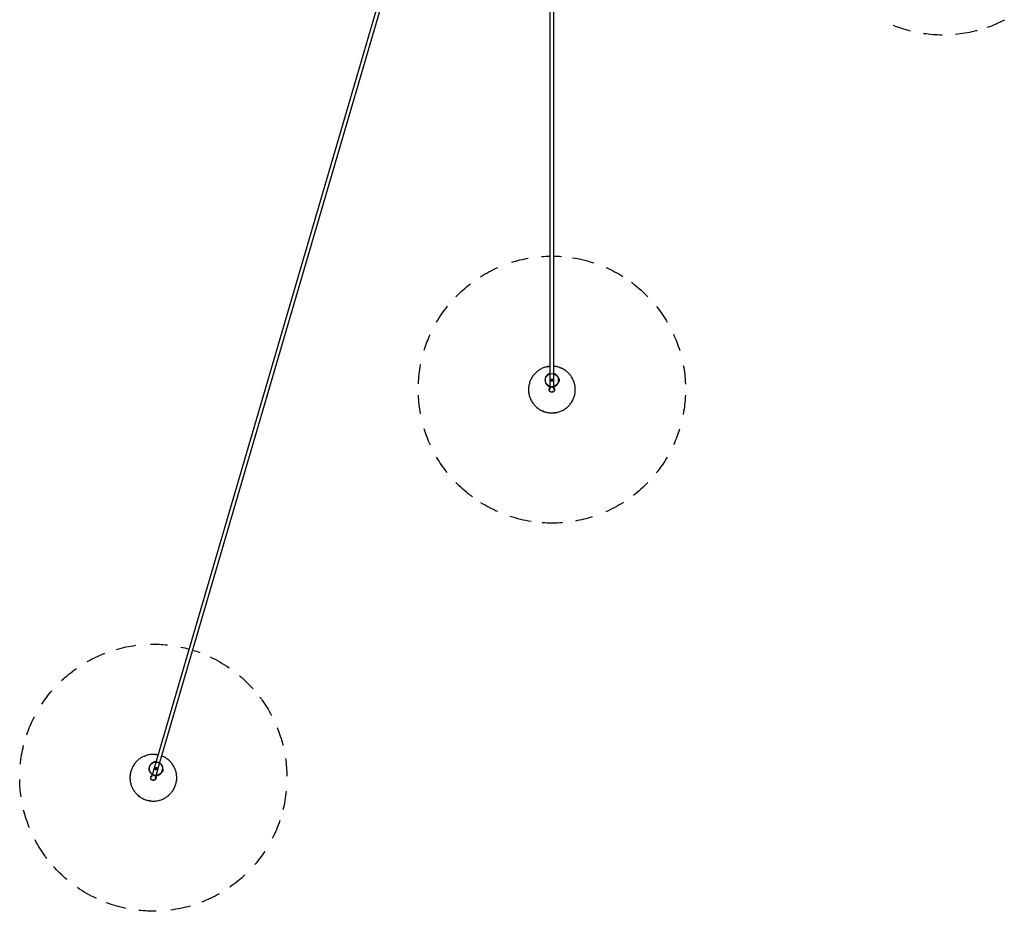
# Model space of a CAD drawing. Header units: millimetres. Extents: x 2868 to 10969, y -1250 to 7939.
# Tile 5 of 15: x 8952 to 10426, y -372 to 963. Entities that reach past the tile are written whole.
import ezdxf

# ---------------------------------------------------------------- set-up
doc = ezdxf.new("R2010")
doc.units = ezdxf.units.MM
doc.layers.add('E-LITE-EQPM', color=7, linetype='Continuous', lineweight=20)

# ---------------------------------------------------------------- blocks, each defined once
blk = doc.blocks.new('68595-7L_ 68596-7L_ 68596-7L  KOMBO400 - 64314-44-7L SAMBA Black_ribbon beige pendant lamp ø450-7L-596455-Planta_PDF Copy 1')
at = {"layer": 'E-LITE-EQPM', "color": 253, "lineweight": 25, "true_color": 0xaaaaaa}
for p, q in [((-584.9, 1772.1), (-582.9, 1772.7)), ((-582.8, 1772.2), (-584.4, 1771.8)), ((-581.9, 1769.4), (-583.5, 1768.9)), ((-581.8, 1768.9), (-583.4, 1768.4)), ((-582.3, 1770.8), (-582.9, 1772.7)), ((-581.8, 1768.9), (-582.3, 1770.8)), ((-104.2, 88.2), (-595.5, 1766.9)), ((-589.8, 1768.6), (-99.4, 93.1)), ((-3, 136.3), (-3, 1185.8)), ((3, 1185.8), (3, 136.3)), ((8.7, 1187.8), (10.7, 1187.8)), ((10.7, 1183.8), (8.7, 1183.8)), ((10.7, 1187.3), (9.1, 1187.3)), ((10.7, 1184.3), (9.1, 1184.3)), ((10.7, 1185.8), (10.7, 1187.8)), ((10.7, 1183.8), (10.7, 1185.8))]:
    blk.add_line(p, q, dxfattribs=at)
at = {"layer": 'E-LITE-EQPM', "color": 253, "lineweight": 25, "true_color": 0xaaaaaa, "flags": 128}
for points in [[(-629, 1794.7), (-628.4, 1796), (-627.8, 1797.2), (-627.2, 1798.5), (-626.4, 1799.7), (-625.7, 1800.9), (-624.9, 1802), (-624, 1803.1), (-623.2, 1804.2), (-622.2, 1805.2), (-621.2, 1806.2), (-620.2, 1807.2), (-619.2, 1808.1), (-618.1, 1809), (-617, 1809.8), (-615.8, 1810.6), (-614.6, 1811.4), (-613.4, 1812.1), (-612.2, 1812.7), (-610.9, 1813.3), (-609.6, 1813.9), (-608.3, 1814.4), (-607, 1814.8), (-605.6, 1815.2), (-604.3, 1815.5), (-602.9, 1815.8), (-601.5, 1816), (-600.1, 1816.2), (-598.7, 1816.3), (-597.3, 1816.4), (-595.9, 1816.4), (-594.5, 1816.3), (-593.1, 1816.2), (-591.7, 1816), (-590.4, 1815.8), (-589, 1815.5), (-587.6, 1815.2), (-586.3, 1814.8), (-585, 1814.4), (-583.6, 1813.9), (-582.4, 1813.3), (-581.1, 1812.7), (-579.8, 1812.1), (-578.6, 1811.4), (-577.4, 1810.6), (-576.3, 1809.8), (-575.2, 1809), (-574.1, 1808.1), (-573, 1807.2), (-572, 1806.2), (-571, 1805.2), (-570.1, 1804.2), (-569.2, 1803.1), (-568.4, 1802), (-567.6, 1800.9), (-566.8, 1799.7), (-566.1, 1798.5), (-565.4, 1797.2), (-564.8, 1796), (-564.3, 1794.7), (-563.8, 1793.4), (-563.3, 1792.1), (-562.9, 1790.7), (-562.6, 1789.4), (-562.3, 1788), (-562, 1786.6), (-561.8, 1785.2), (-561.7, 1783.8), (-561.6, 1782.4), (-561.6, 1781), (-561.7, 1779.6), (-561.8, 1778.2), (-561.9, 1776.9), (-562.1, 1775.5), (-562.4, 1774.1), (-562.7, 1772.7), (-563.1, 1771.4), (-563.5, 1770), (-564, 1768.7), (-564.3, 1768)], [(-589.7, 1747.1), (-590.4, 1746.9), (-591.7, 1746.7), (-593.1, 1746.5), (-594.5, 1746.4), (-595.9, 1746.4), (-597.3, 1746.4), (-598.7, 1746.4), (-600.1, 1746.5), (-601.5, 1746.7), (-602.9, 1746.9), (-604.3, 1747.2), (-605.6, 1747.5), (-607, 1747.9), (-608.3, 1748.4), (-609.6, 1748.9), (-610.9, 1749.4), (-612.2, 1750), (-613.4, 1750.6), (-614.6, 1751.3), (-615.8, 1752.1), (-617, 1752.9), (-618.1, 1753.7), (-619.2, 1754.6), (-620.2, 1755.5), (-621.2, 1756.5), (-622.2, 1757.5), (-623.2, 1758.5), (-624, 1759.6), (-624.9, 1760.7), (-625.7, 1761.9), (-626.5, 1763), (-627.2, 1764.3), (-627.8, 1765.5), (-628.4, 1766.7), (-629, 1768), (-629.5, 1769.3), (-630, 1770.7), (-630.4, 1772), (-630.7, 1773.4), (-631, 1774.7), (-631.2, 1776.1), (-631.4, 1777.5), (-631.5, 1778.9), (-631.6, 1780.3), (-631.6, 1781.7), (-631.6, 1783.1), (-631.5, 1784.5), (-631.3, 1785.9), (-631.1, 1787.3), (-630.9, 1788.6), (-630.5, 1790), (-630.2, 1791.3), (-629.7, 1792.7), (-629.3, 1794), (-629, 1794.7)], [(-592.9, 1779.8), (-592.9, 1780), (-592.8, 1780.1), (-592.8, 1780.3), (-592.7, 1780.4), (-592.7, 1780.6), (-592.7, 1780.8), (-592.7, 1780.9), (-592.6, 1781.1), (-592.6, 1781.2), (-592.6, 1781.4), (-592.6, 1781.6), (-592.6, 1781.7), (-592.7, 1781.9), (-592.7, 1782), (-592.7, 1782.2), (-592.8, 1782.3), (-592.8, 1782.5), (-592.8, 1782.7), (-592.9, 1782.8), (-593, 1783), (-593, 1783.1), (-593.1, 1783.2), (-593.2, 1783.4), (-593.3, 1783.5), (-593.3, 1783.7), (-593.4, 1783.8), (-593.5, 1783.9), (-593.6, 1784), (-593.8, 1784.1), (-593.9, 1784.3), (-594, 1784.4), (-594.1, 1784.5), (-594.2, 1784.6), (-594.4, 1784.7), (-594.5, 1784.7), (-594.6, 1784.8), (-594.8, 1784.9), (-594.9, 1785), (-595.1, 1785), (-595.2, 1785.1), (-595.4, 1785.2), (-595.5, 1785.2), (-595.7, 1785.2), (-595.8, 1785.3), (-596, 1785.3), (-596.1, 1785.3), (-596.3, 1785.3), (-596.5, 1785.4), (-596.6, 1785.4), (-596.8, 1785.4), (-596.9, 1785.4), (-597.1, 1785.3), (-597.3, 1785.3), (-597.4, 1785.3), (-597.6, 1785.2), (-597.7, 1785.2), (-597.9, 1785.2), (-598, 1785.1), (-598.2, 1785), (-598.3, 1785), (-598.5, 1784.9), (-598.6, 1784.8), (-598.7, 1784.8), (-598.9, 1784.7), (-599, 1784.6), (-599.1, 1784.5), (-599.3, 1784.4), (-599.4, 1784.3), (-599.5, 1784.2), (-599.6, 1784), (-599.7, 1783.9), (-599.8, 1783.8), (-599.9, 1783.7), (-600, 1783.5), (-600.1, 1783.4), (-600.2, 1783.3), (-600.2, 1783.1), (-600.3, 1783), (-600.3, 1782.9)], [(-592.6, 1757.5), (-593, 1757.5), (-593.4, 1757.5), (-593.8, 1757.6), (-594.2, 1757.6), (-594.6, 1757.7), (-595, 1757.8), (-595.4, 1757.9), (-595.8, 1758), (-596.2, 1758.1), (-596.6, 1758.3), (-597, 1758.4), (-597.4, 1758.6), (-597.7, 1758.8), (-598.1, 1759), (-598.4, 1759.3), (-598.8, 1759.5), (-599.1, 1759.7), (-599.4, 1760), (-599.7, 1760.3), (-600, 1760.6), (-600.3, 1760.9), (-600.6, 1761.2), (-600.8, 1761.5), (-601.1, 1761.8), (-601.3, 1762.2), (-601.5, 1762.5), (-601.7, 1762.9), (-601.9, 1763.2), (-602.1, 1763.6), (-602.2, 1764), (-602.4, 1764.4), (-602.5, 1764.8), (-602.6, 1765.2), (-602.7, 1765.6), (-602.8, 1766), (-602.8, 1766.4), (-602.9, 1766.8), (-602.9, 1767.2), (-602.9, 1767.6), (-602.9, 1768), (-602.9, 1768.4), (-602.9, 1768.8), (-602.8, 1769.3), (-602.8, 1769.7), (-602.7, 1770.1), (-602.6, 1770.5), (-602.5, 1770.9), (-602.3, 1771.3), (-602.2, 1771.6), (-602, 1772), (-601.9, 1772.4), (-601.7, 1772.8), (-601.5, 1773.1), (-601.2, 1773.5), (-601, 1773.8), (-600.8, 1774.1), (-600.5, 1774.4), (-600.2, 1774.7), (-599.9, 1775), (-599.6, 1775.3), (-599.3, 1775.6), (-599, 1775.9), (-598.7, 1776.1), (-598.3, 1776.3)], [(-600.3, 1782.9), (-600.4, 1782.7), (-600.4, 1782.6), (-600.5, 1782.4), (-600.5, 1782.3), (-600.6, 1782.1), (-600.6, 1782), (-600.6, 1781.8), (-600.6, 1781.6), (-600.6, 1781.5), (-600.6, 1781.3), (-600.6, 1781.2), (-600.6, 1781), (-600.6, 1780.8), (-600.6, 1780.7), (-600.5, 1780.5), (-600.5, 1780.4), (-600.5, 1780.2), (-600.4, 1780.1), (-600.4, 1779.9), (-600.3, 1779.8), (-600.2, 1779.6), (-600.2, 1779.5), (-600.1, 1779.3), (-600, 1779.2), (-599.9, 1779.1), (-599.8, 1778.9), (-599.7, 1778.8), (-599.6, 1778.7), (-599.5, 1778.6), (-599.4, 1778.5), (-599.3, 1778.4), (-599.1, 1778.3), (-599, 1778.2), (-598.9, 1778.1), (-598.8, 1778)], [(-598.4, 1776.6), (-598.4, 1776.8), (-598.5, 1777), (-598.5, 1777.2), (-598.6, 1777.4), (-598.7, 1777.6), (-598.7, 1777.8), (-598.8, 1778), (-598.8, 1778.2), (-598.9, 1778.4), (-598.9, 1778.6), (-599, 1778.7), (-599, 1778.9), (-599.1, 1779.1), (-599.1, 1779.2), (-599.2, 1779.4), (-599.2, 1779.5), (-599.2, 1779.6), (-599.3, 1779.7), (-599.3, 1779.9), (-599.3, 1780), (-599.4, 1780.1), (-599.4, 1780.1), (-599.4, 1780.2), (-599.4, 1780.3), (-599.5, 1780.4), (-599.5, 1780.4), (-599.5, 1780.4), (-599.5, 1780.5), (-599.5, 1780.5), (-599.5, 1780.5), (-599.5, 1780.5)], [(-594.5, 1763.5), (-596, 1768.7), (-597.6, 1773.9), (-598.4, 1776.6)], [(-593.8, 1782.2), (-593.7, 1782.2), (-593.7, 1782.2), (-593.7, 1782.2), (-593.7, 1782.1), (-593.7, 1782.1), (-593.7, 1782), (-593.7, 1782), (-593.7, 1781.9), (-593.6, 1781.8), (-593.6, 1781.8), (-593.6, 1781.7), (-593.6, 1781.6), (-593.5, 1781.4), (-593.5, 1781.3), (-593.5, 1781.2), (-593.4, 1781.1), (-593.4, 1780.9), (-593.3, 1780.8), (-593.3, 1780.6), (-593.2, 1780.5), (-593.2, 1780.3), (-593.1, 1780.1), (-593.1, 1779.9), (-593, 1779.7), (-593, 1779.6), (-592.9, 1779.4), (-592.9, 1779.2), (-592.8, 1778.9), (-592.7, 1778.7), (-592.7, 1778.5), (-592.6, 1778.3), (-592.6, 1778.3)], [(-593, 1779.6), (-593, 1779.8), (-592.9, 1779.8)], [(-592.7, 1778.1), (-592.3, 1778.1), (-591.9, 1778), (-591.5, 1778), (-591.1, 1777.9), (-590.7, 1777.9), (-590.3, 1777.8), (-589.9, 1777.7), (-589.5, 1777.6), (-589.1, 1777.4), (-588.7, 1777.3), (-588.3, 1777.1), (-587.9, 1776.9), (-587.6, 1776.7), (-587.2, 1776.5), (-586.9, 1776.3), (-586.5, 1776.1), (-586.2, 1775.8), (-585.9, 1775.5), (-585.6, 1775.3), (-585.3, 1775), (-585, 1774.7), (-584.7, 1774.4), (-584.5, 1774), (-584.2, 1773.7), (-584, 1773.4), (-583.8, 1773), (-583.6, 1772.7)], [(-592.6, 1778.3), (-591.1, 1773), (-589.5, 1767.8), (-588.8, 1765.2)], [(-582.4, 1768.8), (-582.4, 1768.3), (-582.4, 1767.9), (-582.4, 1767.5), (-582.4, 1767.1), (-582.4, 1766.7), (-582.5, 1766.3), (-582.5, 1765.9), (-582.6, 1765.5), (-582.7, 1765.1), (-582.8, 1764.7), (-583, 1764.3), (-583.1, 1763.9), (-583.3, 1763.5), (-583.4, 1763.2), (-583.6, 1762.8), (-583.8, 1762.4), (-584.1, 1762.1), (-584.3, 1761.8), (-584.5, 1761.4), (-584.8, 1761.1), (-585.1, 1760.8), (-585.4, 1760.5), (-585.7, 1760.2), (-586, 1759.9), (-586.3, 1759.7), (-586.6, 1759.4), (-587, 1759.2), (-587, 1759.2)], [(-564.3, 1768), (-564.8, 1766.7), (-565.4, 1765.5), (-566.1, 1764.3), (-566.8, 1763), (-567.6, 1761.9), (-568.4, 1760.7), (-569.2, 1759.6), (-570.1, 1758.5), (-571, 1757.5), (-572, 1756.5), (-573, 1755.5), (-574.1, 1754.6), (-575.2, 1753.7), (-576.3, 1752.9), (-577.4, 1752.1), (-578.6, 1751.3), (-579.8, 1750.6), (-581.1, 1750), (-582.4, 1749.4), (-583.6, 1748.9)], [(-27.3, 1221.9), (-26.4, 1223), (-25.5, 1224), (-24.5, 1225), (-23.5, 1226), (-22.4, 1226.9), (-21.3, 1227.8), (-20.2, 1228.6), (-19, 1229.4), (-17.9, 1230.1), (-16.6, 1230.8), (-15.4, 1231.4), (-14.1, 1232), (-12.8, 1232.6), (-11.5, 1233.1), (-10.2, 1233.5), (-8.8, 1233.9), (-7.5, 1234.2), (-6.1, 1234.5), (-4.7, 1234.7), (-3.3, 1234.8), (-1.9, 1234.9), (-0.5, 1235), (0.9, 1235), (2.3, 1234.9), (3.7, 1234.8), (5, 1234.6), (6.4, 1234.4), (7.8, 1234.1), (9.2, 1233.8), (10.5, 1233.4), (11.8, 1232.9), (13.1, 1232.4), (14.4, 1231.9), (15.7, 1231.3), (16.9, 1230.6), (18.1, 1229.9), (19.3, 1229.2), (20.5, 1228.4), (21.6, 1227.5), (22.7, 1226.7), (23.7, 1225.7), (24.7, 1224.8), (25.7, 1223.8), (26.6, 1222.7), (27.5, 1221.6), (28.4, 1220.5), (29.2, 1219.4), (29.9, 1218.2), (30.6, 1217), (31.3, 1215.7), (31.9, 1214.5), (32.4, 1213.2), (32.9, 1211.9), (33.4, 1210.5), (33.8, 1209.2), (34.1, 1207.8), (34.4, 1206.5), (34.6, 1205.1), (34.8, 1203.7), (34.9, 1202.3), (35, 1200.9), (35, 1199.5), (34.9, 1198.1), (34.8, 1196.7), (34.7, 1195.3), (34.5, 1193.9), (34.2, 1192.6), (33.9, 1191.2), (33.5, 1189.9), (33.1, 1188.5), (32.6, 1187.2), (32, 1185.9), (31.5, 1184.7), (30.8, 1183.4), (30.1, 1182.2), (29.4, 1181), (28.6, 1179.8), (27.8, 1178.7), (27.3, 1178.1)], [(-3, 1165.1), (-3.7, 1165.2), (-5, 1165.4), (-6.4, 1165.6), (-7.8, 1165.9), (-9.2, 1166.2), (-10.5, 1166.6), (-11.8, 1167.1), (-13.1, 1167.6), (-14.4, 1168.1), (-15.7, 1168.7), (-16.9, 1169.4), (-18.1, 1170.1), (-19.3, 1170.8), (-20.5, 1171.6), (-21.6, 1172.5), (-22.7, 1173.3), (-23.7, 1174.3), (-24.7, 1175.2), (-25.7, 1176.2), (-26.6, 1177.3), (-27.5, 1178.4), (-28.4, 1179.5), (-29.2, 1180.6), (-29.9, 1181.8), (-30.6, 1183), (-31.3, 1184.3), (-31.9, 1185.5), (-32.4, 1186.8), (-32.9, 1188.1), (-33.4, 1189.5), (-33.8, 1190.8), (-34.1, 1192.2), (-34.4, 1193.5), (-34.6, 1194.9), (-34.8, 1196.3), (-34.9, 1197.7), (-35, 1199.1), (-35, 1200.5), (-34.9, 1201.9), (-34.8, 1203.3), (-34.7, 1204.7), (-34.5, 1206.1), (-34.2, 1207.4), (-33.9, 1208.8), (-33.5, 1210.1), (-33.1, 1211.5), (-32.6, 1212.8), (-32, 1214.1), (-31.5, 1215.3), (-30.8, 1216.6), (-30.1, 1217.8), (-29.4, 1219), (-28.6, 1220.2), (-27.8, 1221.3), (-27.3, 1221.9)], [(-2.8, 1176), (-3.2, 1176.1), (-3.6, 1176.2), (-4, 1176.4), (-4.4, 1176.5), (-4.8, 1176.7), (-5.1, 1176.9), (-5.5, 1177.1), (-5.8, 1177.3), (-6.1, 1177.6), (-6.5, 1177.8), (-6.8, 1178.1), (-7.1, 1178.4), (-7.4, 1178.7), (-7.7, 1179), (-7.9, 1179.3), (-8.2, 1179.6), (-8.4, 1179.9), (-8.7, 1180.3), (-8.9, 1180.6), (-9.1, 1181), (-9.3, 1181.4), (-9.4, 1181.7), (-9.6, 1182.1), (-9.7, 1182.5), (-9.9, 1182.9), (-10, 1183.3), (-10.1, 1183.7), (-10.1, 1184.1), (-10.2, 1184.5), (-10.3, 1184.9), (-10.3, 1185.3), (-10.3, 1185.7), (-10.3, 1186.1), (-10.3, 1186.6), (-10.2, 1187), (-10.2, 1187.4), (-10.1, 1187.8), (-10, 1188.2), (-9.9, 1188.6), (-9.8, 1189), (-9.7, 1189.4), (-9.5, 1189.7), (-9.4, 1190.1), (-9.2, 1190.5), (-9, 1190.9), (-8.8, 1191.2), (-8.6, 1191.6), (-8.3, 1191.9), (-8.1, 1192.2), (-7.8, 1192.5), (-7.5, 1192.9), (-7.3, 1193.1), (-7, 1193.4), (-6.6, 1193.7), (-6.3, 1194), (-6, 1194.2), (-5.7, 1194.4), (-5.3, 1194.7), (-4.9, 1194.9), (-4.6, 1195.1), (-4.2, 1195.2), (-3.8, 1195.4), (-3.4, 1195.5), (-3.1, 1195.7)], [(-3.1, 1202.5), (-3.2, 1202.4), (-3.3, 1202.2), (-3.4, 1202.1), (-3.5, 1202), (-3.6, 1201.8), (-3.6, 1201.7), (-3.7, 1201.5), (-3.7, 1201.4), (-3.8, 1201.2), (-3.8, 1201.1), (-3.9, 1200.9), (-3.9, 1200.8), (-4, 1200.6), (-4, 1200.5), (-4, 1200.3), (-4, 1200.1), (-4, 1200), (-4, 1199.8), (-4, 1199.7), (-4, 1199.5), (-3.9, 1199.3), (-3.9, 1199.2), (-3.9, 1199), (-3.8, 1198.9), (-3.8, 1198.7), (-3.7, 1198.6), (-3.7, 1198.4), (-3.6, 1198.3), (-3.5, 1198.1), (-3.5, 1198), (-3.4, 1197.9), (-3.3, 1197.7), (-3.2, 1197.6), (-3.1, 1197.5), (-3, 1197.3)], [(3.1, 1197.5), (3.2, 1197.6), (3.3, 1197.8), (3.4, 1197.9), (3.5, 1198), (3.6, 1198.2), (3.6, 1198.3), (3.7, 1198.5), (3.7, 1198.6), (3.8, 1198.8), (3.8, 1198.9), (3.9, 1199.1), (3.9, 1199.2), (4, 1199.4), (4, 1199.5), (4, 1199.7), (4, 1199.9), (4, 1200), (4, 1200.2), (4, 1200.3), (4, 1200.5), (3.9, 1200.7), (3.9, 1200.8), (3.9, 1201), (3.8, 1201.1), (3.8, 1201.3), (3.7, 1201.4), (3.7, 1201.6), (3.6, 1201.7), (3.5, 1201.9), (3.5, 1202), (3.4, 1202.1), (3.3, 1202.3), (3.2, 1202.4), (3.1, 1202.5), (3, 1202.7), (2.9, 1202.8), (2.8, 1202.9), (2.7, 1203), (2.5, 1203.1), (2.4, 1203.2), (2.3, 1203.3), (2.1, 1203.4), (2, 1203.5), (1.9, 1203.5), (1.7, 1203.6), (1.6, 1203.7), (1.4, 1203.7), (1.3, 1203.8), (1.1, 1203.8), (1, 1203.9), (0.8, 1203.9), (0.7, 1203.9), (0.5, 1204), (0.3, 1204), (0.2, 1204), (0, 1204), (-0.1, 1204), (-0.3, 1204), (-0.5, 1204), (-0.6, 1204), (-0.8, 1203.9), (-0.9, 1203.9), (-1.1, 1203.9), (-1.2, 1203.8), (-1.4, 1203.8), (-1.5, 1203.7), (-1.7, 1203.6), (-1.8, 1203.6), (-2, 1203.5), (-2.1, 1203.4), (-2.2, 1203.3), (-2.4, 1203.2), (-2.5, 1203.1), (-2.6, 1203), (-2.7, 1202.9), (-2.9, 1202.8), (-3, 1202.7), (-3.1, 1202.6), (-3.1, 1202.5)], [(-3, 1195.9), (-3, 1196.1), (-3, 1196.3), (-3, 1196.6), (-3, 1196.8), (-3, 1197), (-3, 1197.2), (-3, 1197.4), (-3, 1197.6), (-3, 1197.8), (-3, 1198), (-3, 1198.1), (-3, 1198.3), (-3, 1198.5), (-3, 1198.6), (-3, 1198.8), (-3, 1198.9), (-3, 1199.1), (-3, 1199.2), (-3, 1199.3), (-3, 1199.4), (-3, 1199.5), (-3, 1199.6), (-3, 1199.7), (-3, 1199.8), (-3, 1199.8), (-3, 1199.9), (-3, 1199.9), (-3, 1200), (-3, 1200), (-3, 1200), (-3, 1200)], [(-3, 1182.2), (-3, 1187.7), (-3, 1193.2), (-3, 1195.9)], [(2.8, 1195.7), (3.2, 1195.6), (3.6, 1195.5), (4, 1195.3), (4.4, 1195.2), (4.8, 1195), (5.1, 1194.8), (5.5, 1194.6), (5.8, 1194.3), (6.1, 1194.1), (6.5, 1193.8), (6.8, 1193.6), (7.1, 1193.3), (7.4, 1193), (7.7, 1192.7), (7.9, 1192.4), (8.2, 1192.1), (8.4, 1191.7), (8.7, 1191.4), (8.9, 1191.1), (9.1, 1190.7), (9.3, 1190.3), (9.4, 1190), (9.6, 1189.6), (9.7, 1189.2), (9.9, 1188.8), (10, 1188.4), (10.1, 1188)], [(3, 1200), (3, 1200), (3, 1200), (3, 1200), (3, 1199.9), (3, 1199.9), (3, 1199.8), (3, 1199.8), (3, 1199.7), (3, 1199.6), (3, 1199.5), (3, 1199.4), (3, 1199.3), (3, 1199.2), (3, 1199.1), (3, 1199), (3, 1198.8), (3, 1198.7), (3, 1198.5), (3, 1198.3), (3, 1198.2), (3, 1198), (3, 1197.8), (3, 1197.6), (3, 1197.4), (3, 1197.2), (3, 1197), (3, 1196.8), (3, 1196.6), (3, 1196.4), (3, 1196.2), (3, 1195.9), (3, 1195.9)], [(3, 1197.3), (3.1, 1197.4), (3.1, 1197.5)], [(3, 1195.9), (3, 1190.4), (3, 1185), (3, 1182.2)], [(10.1, 1183.9), (10, 1183.5), (9.9, 1183.1), (9.8, 1182.7), (9.7, 1182.3), (9.5, 1181.9), (9.4, 1181.6), (9.2, 1181.2), (9, 1180.8), (8.8, 1180.5), (8.6, 1180.1), (8.3, 1179.8), (8.1, 1179.5), (7.8, 1179.1), (7.5, 1178.8), (7.3, 1178.5), (7, 1178.3), (6.6, 1178), (6.3, 1177.7), (6, 1177.5), (5.7, 1177.2), (5.3, 1177), (4.9, 1176.8), (4.6, 1176.6), (4.2, 1176.5), (3.8, 1176.3), (3.4, 1176.1), (3.1, 1176)], [(27.3, 1178.1), (26.4, 1177), (25.5, 1176), (24.5, 1175), (23.5, 1174), (22.4, 1173.1), (21.3, 1172.2), (20.2, 1171.4), (19, 1170.6), (17.9, 1169.9), (16.6, 1169.2), (15.4, 1168.6), (14.1, 1168), (12.8, 1167.4), (11.5, 1166.9), (10.2, 1166.5), (8.8, 1166.1), (7.5, 1165.8), (6.1, 1165.5), (4.7, 1165.3), (3.3, 1165.2)]]:
    blk.add_lwpolyline(points, dxfattribs=at)
at = {"layer": 'E-LITE-EQPM', "color": 253, "lineweight": 25, "true_color": 0xaaaaaa}
for centre, radius, start, end in [((-596.7, 1781.3), 200, 101.8301, 106.3143), ((-596.7, 1781.3), 200, 88.7969, 96.1426), ((-596.7, 1781.3), 200, 73.9472, 82.477), ((-596.7, 1781.3), 200, 115.1946, 124.638), ((-596.7, 1781.3), 200, 106.3143, 110.4289), ((-596.7, 1781.3), 200, 60.3784, 68.7099), ((-596.7, 1781.3), 200, 130.2351, 138.373), ((-596.7, 1781.3), 200, 46.6881, 54.9657), ((-596.7, 1781.3), 200, 142.8229, 143.8683), ((-596.7, 1781.3), 200, 33.4944, 40.6374), ((-596.7, 1781.3), 200, 144.0678, 152.227), ((-596.7, 1781.3), 200, 18.7283, 27.098), ((-596.7, 1781.3), 200, 157.8914, 165.9985), ((-596.7, 1781.3), 200, 5.842, 13.9217), ((-596.6, 1781.4), 35, 95.6038, 101.1803), ((-596.7, 1781.3), 200, 171.7139, 179.2244), ((-596.6, 1781.4), 35, 125.4748, 130.1382), ((-596.6, 1781.4), 3, 76.3143, 91.3143), ((-596.6, 1781.4), 35, 6.3085, 7.6064), ((-596.6, 1781.4), 35, 186.3085, 187.6064), ((-592.7, 1767.8), 10.3, 161.8824, 170.681), ((-592.7, 1767.8), 10, 106.3143, 286.3143), ((-596.6, 1781.4), 4, 157.6064, 184.8749), ((-592.7, 1767.8), 10, 286.3143, 106.3143), ((-592.7, 1767.8), 2, 106.3143, 286.3143), ((-592.7, 1767.8), 2, 106.3143, 286.3143), ((-592.7, 1767.8), 2, 286.3143, 106.3143), ((-592.7, 1767.8), 2, 286.3143, 106.3143), ((-596.6, 1781.4), 4, 337.6064, 7.5737), ((-592.7, 1767.8), 10.3, 40.3104, 51.2509), ((-596.7, 1781.3), 200, 351.7139, 359.2993), ((-596.7, 1781.3), 200, 185.842, 193.9217), ((-592.7, 1767.8), 10.3, 220.3104, 231.2509), ((-592.7, 1767.8), 10.3, 341.8824, 350.681), ((-596.6, 1781.4), 35, 305.4748, 310.1382), ((-596.6, 1781.4), 35, 246.563, 248.5752), ((-596.6, 1781.4), 35, 275.6038, 281.1803), ((-596.7, 1781.3), 200, 337.8914, 345.9985), ((-596.7, 1781.3), 200, 198.7283, 207.098), ((-596.7, 1781.3), 200, 324.0678, 332.227), ((-596.7, 1781.3), 200, 213.4944, 220.6374), ((-596.7, 1781.3), 200, 322.8229, 323.8683), ((-596.7, 1781.3), 200, 310.2351, 318.373), ((-596.7, 1781.3), 200, 226.6881, 234.9657), ((-596.7, 1781.3), 200, 240.3784, 248.7099), ((-596.7, 1781.3), 200, 295.1946, 304.638), ((-596.7, 1781.3), 200, 287.1699, 290.4289), ((-596.7, 1781.3), 200, 253.9472, 262.477), ((-596.7, 1781.3), 200, 268.7969, 276.1426), ((-596.7, 1781.3), 200, 281.8301, 285.5025), ((0, 1200), 200, 98.8783, 108.3239), ((0, 1200), 200, 90.0002, 94.1148), ((0, 1200), 200, 85.5159, 90.0002), ((0, 1200), 200, 72.4796, 79.8285), ((0, 1200), 200, 113.921, 122.0588), ((0, 1200), 200, 57.6331, 66.1629), ((0, 1200), 200, 127.7537, 135.9129), ((0, 1200), 200, 126.5243, 127.5542), ((0, 1200), 200, 44.0643, 52.3947), ((0, 1200), 200, 141.5773, 149.6844), ((0, 1200), 200, 30.374, 38.6358), ((0, 1200), 200, 155.3998, 162.9852), ((0, 1200), 200, 17.1803, 24.3233), ((0, 1200), 200, 169.5279, 177.6076), ((0, 1200), 35, 109.1359, 113.863), ((0, 1200), 35, 79.2896, 84.8661), ((0, 1200), 200, 2.4142, 10.7839), ((0, 1200), 35, 169.9943, 171.2921), ((0, 1185.8), 10, 90, 270), ((0, 1200), 4, 141.2921, 168.7282), ((0, 1185.8), 10, 270, 90), ((0, 1200), 3, 60, 75), ((0, 1200), 4, 321.2921, 351.2594), ((0, 1200), 35, 349.9943, 351.2921), ((0, 1200), 200, 182.4142, 190.7839), ((0, 1185.8), 10.3, 203.9961, 214.9367), ((0, 1185.8), 10.3, 145.5681, 154.3667), ((0, 1185.8), 2, 90, 270), ((0, 1185.8), 2, 90, 270), ((0, 1185.8), 2, 270, 90), ((0, 1185.8), 2, 270, 90), ((0, 1185.8), 10.3, 23.9961, 34.9367), ((0, 1185.8), 10.3, 325.5681, 334.3667), ((0, 1200), 200, 349.5279, 357.6076), ((0, 1200), 35, 230.2487, 232.2609), ((0, 1200), 35, 259.2896, 264.1705), ((0, 1200), 35, 289.1359, 293.863), ((0, 1200), 200, 197.1803, 204.3233), ((0, 1200), 200, 335.3998, 342.9852), ((0, 1200), 200, 210.374, 218.6358), ((0, 1200), 200, 321.5773, 329.6844), ((0, 1200), 200, 224.0643, 232.3947), ((0, 1200), 200, 307.7537, 315.9129), ((0, 1200), 200, 306.5243, 307.5542), ((0, 1200), 200, 237.6331, 246.1629), ((0, 1200), 200, 293.921, 302.0588), ((0, 1200), 200, 252.4796, 259.8285), ((0, 1200), 200, 278.8783, 288.3239), ((0, 1200), 200, 265.5159, 269.1772), ((0, 1200), 200, 270.8386, 274.1148), ((585.3, 469), 200, 90.2851, 98.3921), ((585.3, 469), 200, 76.4614, 84.6206), ((585.3, 469), 200, 75.2218, 76.2619), ((585.3, 469), 200, 104.1075, 111.6929), ((585.3, 469), 200, 62.6287, 70.7666)]:
    blk.add_arc(centre, radius, start, end, dxfattribs=at)
for centre, major_axis, ratio, start_param, end_param in [((-592.7, 1767.8), (2.88, 0.84), 0.014614, 3.972972, 4.45059), ((-592.7, 1767.8), (2.88, 0.84), 0.014614, 4.475596, 4.712389), ((-592.7, 1767.8), (2.88, 0.84), 0.014614, 4.712389, 5.443832), ((0, 1185.8), (3, 0), 0.024262, 3.947557, 4.45059), ((0, 1185.8), (-3, 0), 0.024262, 1.332018, 1.570796), ((0, 1185.8), (3, 0), 0.024262, 4.712389, 5.477221)]:
    blk.add_ellipse(centre, major_axis=major_axis, ratio=ratio, start_param=start_param, end_param=end_param, dxfattribs=at)
for points in [[(-599.4, 1775.2), (-599.4, 1775.2), (-599.3, 1775.2), (-599, 1775.5), (-598.7, 1775.7), (-598.6, 1775.8)], [(-598.4, 1776.6), (-598.3, 1776.5), (-598.3, 1776.5), (-598.3, 1776.5)], [(-595.6, 1777.9), (-595.3, 1777.9), (-594.6, 1778.1), (-593.7, 1778.3), (-593, 1778.4), (-592.7, 1778.4), (-592.7, 1778.3)], [(-592.6, 1778.2), (-592.6, 1778.2), (-592.6, 1778.2), (-592.6, 1778.2)], [(-583.8, 1772.4), (-583.8, 1772.4), (-583.8, 1772.4), (-583.8, 1772.3), (-583.7, 1772.2), (-583.6, 1772), (-583.5, 1771.8), (-583.4, 1771.5), (-583.3, 1771.2), (-583.2, 1771), (-583.2, 1770.9)], [(-3, 1195.9), (-3, 1195.9), (-3, 1195.8), (-3, 1195.8)], [(0, 1196.3), (0.4, 1196.3), (1.1, 1196.3), (2, 1196.2), (2.7, 1196.1), (2.9, 1196), (3, 1196)], [(3, 1195.9), (3, 1195.8), (3, 1195.8), (3, 1195.8)], [(9.8, 1187.8), (9.8, 1187.8), (9.8, 1187.8), (9.8, 1187.7), (9.9, 1187.6), (9.9, 1187.4), (9.9, 1187.1), (10, 1186.8), (10, 1186.5), (10, 1186.3), (10, 1186.2)]]:
    blk.add_open_spline(points, degree=3, dxfattribs=at)
for points, knots in [([(-595.6, 1777.9), (-596.1, 1777.7), (-597.1, 1777.4), (-598, 1776.9), (-598.3, 1776.7), (-598.3, 1776.7)], [-1, -1, -1, -1, -0.8333333, -0.6666667, -0.5555556, -0.5555556, -0.5555556, -0.5555556]), ([(-592.7, 1777.8), (-592.5, 1777.8), (-592.1, 1777.8), (-591.6, 1777.7), (-591.4, 1777.7), (-591.3, 1777.7), (-591.1, 1777.7), (-591, 1777.6), (-591, 1777.6), (-591, 1777.6)], [0.4285714, 0.4285714, 0.4285714, 0.4285714, 0.5714286, 0.6785714, 0.7321429, 0.7857143, 0.8392857, 0.8928571, 1, 1, 1, 1]), ([(-583, 1770.3), (-583, 1770.2), (-582.9, 1770), (-582.8, 1769.7), (-582.8, 1769.3), (-582.7, 1769), (-582.7, 1768.7), (-582.7, 1768.6), (-582.7, 1768.6)], [0.5486111, 0.5486111, 0.5486111, 0.5486111, 0.5833333, 0.6527778, 0.7222222, 0.7916667, 0.8611111, 1, 1, 1, 1]), ([(-592.6, 1757.8), (-592.8, 1757.8), (-593.2, 1757.8), (-593.7, 1757.8), (-593.9, 1757.8), (-594, 1757.9), (-594.2, 1757.9), (-594.3, 1757.9), (-594.3, 1757.9), (-594.3, 1757.9)], [0.4285714, 0.4285714, 0.4285714, 0.4285714, 0.5714286, 0.6785714, 0.7321429, 0.7857143, 0.8392857, 0.8928571, 1, 1, 1, 1]), ([(-585.9, 1760.4), (-585.9, 1760.4), (-586, 1760.3), (-586.4, 1760), (-586.9, 1759.6), (-587.3, 1759.3)], [0, 0, 0, 0, 0.1428571, 0.2857143, 0.5714286, 0.5714286, 0.5714286, 0.5714286]), ([(-4.4, 1194.8), (-4.4, 1194.8), (-4.3, 1194.9), (-3.8, 1195.1), (-3.2, 1195.3), (-2.7, 1195.5)], [0, 0, 0, 0, 0.1428571, 0.2857143, 0.5714286, 0.5714286, 0.5714286, 0.5714286]), ([(0, 1196.3), (-0.5, 1196.3), (-1.6, 1196.3), (-2.6, 1196.2), (-2.9, 1196), (-3, 1196)], [-1, -1, -1, -1, -0.8333333, -0.6666667, -0.5555556, -0.5555556, -0.5555556, -0.5555556]), ([(2.7, 1195.5), (3, 1195.4), (3.4, 1195.3), (3.8, 1195.1), (4, 1195), (4.1, 1195), (4.2, 1194.9), (4.3, 1194.9), (4.4, 1194.8), (4.4, 1194.8)], [0.4285714, 0.4285714, 0.4285714, 0.4285714, 0.5714286, 0.6785714, 0.7321429, 0.7857143, 0.8392857, 0.8928571, 1, 1, 1, 1]), ([(10, 1185.5), (10, 1185.5), (10, 1185.3), (10, 1184.9), (9.9, 1184.5), (9.9, 1184.2), (9.8, 1183.9), (9.8, 1183.8), (9.8, 1183.8)], [0.5486111, 0.5486111, 0.5486111, 0.5486111, 0.5833333, 0.6527778, 0.7222222, 0.7916667, 0.8611111, 1, 1, 1, 1]), ([(-2.7, 1176.2), (-3, 1176.3), (-3.4, 1176.4), (-3.8, 1176.6), (-4, 1176.7), (-4.1, 1176.7), (-4.2, 1176.8), (-4.3, 1176.8), (-4.4, 1176.8), (-4.4, 1176.8)], [0.4285714, 0.4285714, 0.4285714, 0.4285714, 0.5714286, 0.6785714, 0.7321429, 0.7857143, 0.8392857, 0.8928571, 1, 1, 1, 1]), ([(4.4, 1176.8), (4.4, 1176.8), (4.3, 1176.8), (3.8, 1176.6), (3.2, 1176.4), (2.7, 1176.2)], [0, 0, 0, 0, 0.1428571, 0.2857143, 0.5714286, 0.5714286, 0.5714286, 0.5714286])]:
    blk.add_open_spline(points, degree=3, knots=knots, dxfattribs=at)

msp = doc.modelspace()

# ---------------------------------------------------------------- block references
at = {"layer": 'E-LITE-EQPM', "color": 253, "lineweight": 25, "true_color": 0xaaaaaa, "extrusion": (0, 0, -1), "rotation": 179.9999950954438}
msp.add_blockref('68595-7L_ 68596-7L_ 68596-7L  KOMBO400 - 64314-44-7L SAMBA Black_ribbon beige pendant lamp ø450-7L-596455-Planta_PDF Copy 1', (-9748.9, 1609.4), dxfattribs=at)

doc.saveas('drawing.dxf')
